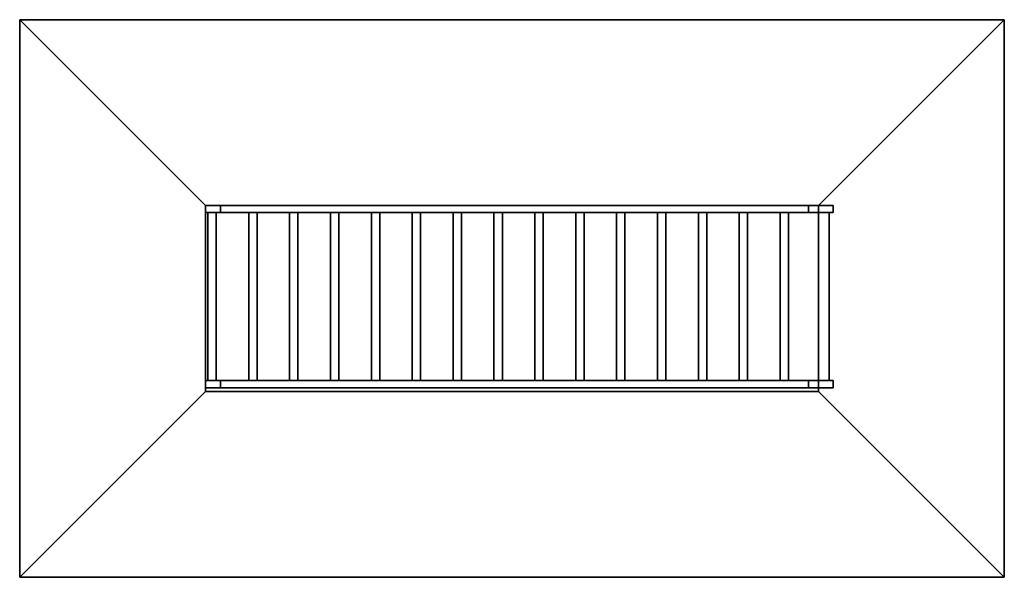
# Model space of a CAD drawing. Extents: x 0 to 5300, y 0 to 3000.
import ezdxf

# ---------------------------------------------------------------- set-up
doc = ezdxf.new("R2010")
doc.units = 0
doc.layers.add('STAIRDATA', color=21, linetype='CONTINUOUS')

msp = doc.modelspace()

# ---------------------------------------------------------------- linework, layer by layer
at = {"layer": 'STAIRDATA'}
for points in [[(5300, 3000, 3001), (0, 3000, 3001), (1000, 2000, 3001), (4300, 2000, 3001)], [(5300, 3000, 2601), (0, 3000, 2601), (0, 3000, 3001), (5300, 3000, 3001)], [(4300, 2000, 2601), (1000, 2000, 2601), (0, 3000, 2601), (5300, 3000, 2601)], [(0, 3000, 3001), (0, 0, 3001), (1000, 1000, 3001), (1000, 2000, 3001)], [(0, 3000, 2601), (0, 0, 2601), (0, 0, 3001), (0, 3000, 3001)], [(1000, 2000, 2601), (1000, 1000, 2601), (0, 0, 2601), (0, 3000, 2601)], [(5300, 0, 0.1), (5300, 3000, 0.1), (0, 3000, 0.1), (0, 0, 0.1)], [(0, 0), (0, 3000), (5300, 3000), (5300, 0)], [(5300, 0, 3001), (5300, 3000, 3001), (4300, 2000, 3001), (4300, 1000, 3001)], [(4300, 1000, 2601), (4300, 2000, 2601), (5300, 3000, 2601), (5300, 0, 2601)], [(5300, 0, 2601), (5300, 3000, 2601), (5300, 3000, 3001), (5300, 0, 3001)], [(1000, 2000, 2601), (4300, 2000, 2601), (4300, 2000, 3001), (1000, 2000, 3001)], [(1000, 1000, 2601), (1000, 2000, 2601), (1000, 2000, 3001), (1000, 1000, 3001)], [(1000, 2000, 2766.9729), (1000, 1962, 2766.9729), (1000, 1962, 3001.1001), (1000, 2000, 3001.1001)], [(1000, 2000, 3001.1001), (1081.12488, 2000, 3001.1001), (4378, 2000, 191.26324), (4378, 2000, 1.1)], [(1000, 2000, 3001.1001), (4378, 2000, 1.1), (4245.28857, 2000, 1.1), (1000, 2000, 2766.9729)], [(1000, 1962, 3001.1001), (1081.12488, 1962, 3001.1001), (1081.12488, 2000, 3001.1001), (1000, 2000, 3001.1001)], [(1000, 2000, 2766.9729), (4245.28857, 2000, 1.1), (4245.28857, 1962, 1.1), (1000, 1962, 2766.9729)], [(1058, 1058, 3001.1001), (1058, 1962, 3001.1001), (1000, 1962, 3001.1001), (1000, 1058, 3001.1001)], [(1000, 1058, 2963.1001), (1000, 1962, 2963.1001), (1058, 1962, 2963.1001), (1058, 1058, 2963.1001)], [(1058, 1962, 3001.1001), (1058, 1962, 2963.1001), (1000, 1962, 2963.1001), (1000, 1962, 3001.1001)], [(1000, 1962, 3001.1001), (1000, 1962, 2963.1001), (1000, 1058, 2963.1001), (1000, 1058, 3001.1001)], [(1013, 1058, 2963.1001), (1013, 1962, 2963.1001), (1000, 1962, 2963.1001), (1000, 1058, 2963.1001)], [(1000, 1058, 2775.6001), (1000, 1962, 2775.6001), (1013, 1962, 2775.6001), (1013, 1058, 2775.6001)], [(1013, 1962, 2775.6001), (1000, 1962, 2775.6001), (1000, 1962, 2963.1001), (1013, 1962, 2963.1001)], [(1000, 1962, 2775.6001), (1000, 1058, 2775.6001), (1000, 1058, 2963.1001), (1000, 1962, 2963.1001)], [(1000, 1962, 2766.9729), (4245.28857, 1962, 1.1), (4378, 1962, 1.1), (4378, 1962, 191.26324)], [(1000, 1962, 2766.9729), (4378, 1962, 191.26324), (1081.12488, 1962, 3001.1001), (1000, 1962, 3001.1001)], [(1278, 1058, 2813.6001), (1278, 1962, 2813.6001), (1013, 1962, 2813.6001), (1013, 1058, 2813.6001)], [(1013, 1058, 2775.6001), (1013, 1962, 2775.6001), (1278, 1962, 2775.6001), (1278, 1058, 2775.6001)], [(1278, 1962, 2813.6001), (1278, 1962, 2775.6001), (1013, 1962, 2775.6001), (1013, 1962, 2813.6001)], [(1013, 1962, 2813.6001), (1013, 1962, 2775.6001), (1013, 1058, 2775.6001), (1013, 1058, 2813.6001)], [(1013, 1058, 2775.6001), (1013, 1962, 2775.6001), (1013, 1962, 2963.1001), (1013, 1058, 2963.1001)], [(1058, 1058, 3001.1001), (1058, 1058, 2963.1001), (1058, 1962, 2963.1001), (1058, 1962, 3001.1001)], [(1081.12488, 1962, 3001.1001), (4378, 1962, 191.26324), (4378, 2000, 191.26324), (1081.12488, 2000, 3001.1001)], [(1498, 1058, 2626.1001), (1498, 1962, 2626.1001), (1233, 1962, 2626.1001), (1233, 1058, 2626.1001)], [(1233, 1058, 2588.1001), (1233, 1962, 2588.1001), (1498, 1962, 2588.1001), (1498, 1058, 2588.1001)], [(1498, 1962, 2626.1001), (1498, 1962, 2588.1001), (1233, 1962, 2588.1001), (1233, 1962, 2626.1001)], [(1233, 1962, 2626.1001), (1233, 1962, 2588.1001), (1233, 1058, 2588.1001), (1233, 1058, 2626.1001)], [(1278, 1058, 2813.6001), (1278, 1058, 2775.6001), (1278, 1962, 2775.6001), (1278, 1962, 2813.6001)], [(1718, 1058, 2438.6001), (1718, 1962, 2438.6001), (1453, 1962, 2438.6001), (1453, 1058, 2438.6001)], [(1453, 1058, 2400.6001), (1453, 1962, 2400.6001), (1718, 1962, 2400.6001), (1718, 1058, 2400.6001)], [(1718, 1962, 2438.6001), (1718, 1962, 2400.6001), (1453, 1962, 2400.6001), (1453, 1962, 2438.6001)], [(1453, 1962, 2438.6001), (1453, 1962, 2400.6001), (1453, 1058, 2400.6001), (1453, 1058, 2438.6001)], [(1498, 1058, 2626.1001), (1498, 1058, 2588.1001), (1498, 1962, 2588.1001), (1498, 1962, 2626.1001)], [(1938, 1058, 2251.1001), (1938, 1962, 2251.1001), (1673, 1962, 2251.1001), (1673, 1058, 2251.1001)], [(1673, 1058, 2213.1001), (1673, 1962, 2213.1001), (1938, 1962, 2213.1001), (1938, 1058, 2213.1001)], [(1938, 1962, 2251.1001), (1938, 1962, 2213.1001), (1673, 1962, 2213.1001), (1673, 1962, 2251.1001)], [(1673, 1962, 2251.1001), (1673, 1962, 2213.1001), (1673, 1058, 2213.1001), (1673, 1058, 2251.1001)], [(1718, 1058, 2438.6001), (1718, 1058, 2400.6001), (1718, 1962, 2400.6001), (1718, 1962, 2438.6001)], [(2158, 1058, 2063.6001), (2158, 1962, 2063.6001), (1893, 1962, 2063.6001), (1893, 1058, 2063.6001)], [(1893, 1058, 2025.59998), (1893, 1962, 2025.59998), (2158, 1962, 2025.59998), (2158, 1058, 2025.59998)], [(2158, 1962, 2063.6001), (2158, 1962, 2025.59998), (1893, 1962, 2025.59998), (1893, 1962, 2063.6001)], [(1893, 1962, 2063.6001), (1893, 1962, 2025.59998), (1893, 1058, 2025.59998), (1893, 1058, 2063.6001)], [(1938, 1058, 2251.1001), (1938, 1058, 2213.1001), (1938, 1962, 2213.1001), (1938, 1962, 2251.1001)], [(2378, 1058, 1876.09998), (2378, 1962, 1876.09998), (2113, 1962, 1876.09998), (2113, 1058, 1876.09998)], [(2113, 1058, 1838.09998), (2113, 1962, 1838.09998), (2378, 1962, 1838.09998), (2378, 1058, 1838.09998)], [(2378, 1962, 1876.09998), (2378, 1962, 1838.09998), (2113, 1962, 1838.09998), (2113, 1962, 1876.09998)], [(2113, 1962, 1876.09998), (2113, 1962, 1838.09998), (2113, 1058, 1838.09998), (2113, 1058, 1876.09998)], [(2158, 1058, 2063.6001), (2158, 1058, 2025.59998), (2158, 1962, 2025.59998), (2158, 1962, 2063.6001)], [(2598, 1058, 1688.59998), (2598, 1962, 1688.59998), (2333, 1962, 1688.59998), (2333, 1058, 1688.59998)], [(2333, 1058, 1650.59998), (2333, 1962, 1650.59998), (2598, 1962, 1650.59998), (2598, 1058, 1650.59998)], [(2598, 1962, 1688.59998), (2598, 1962, 1650.59998), (2333, 1962, 1650.59998), (2333, 1962, 1688.59998)], [(2333, 1962, 1688.59998), (2333, 1962, 1650.59998), (2333, 1058, 1650.59998), (2333, 1058, 1688.59998)], [(2378, 1058, 1876.09998), (2378, 1058, 1838.09998), (2378, 1962, 1838.09998), (2378, 1962, 1876.09998)], [(2818, 1058, 1501.09998), (2818, 1962, 1501.09998), (2553, 1962, 1501.09998), (2553, 1058, 1501.09998)], [(2553, 1058, 1463.09998), (2553, 1962, 1463.09998), (2818, 1962, 1463.09998), (2818, 1058, 1463.09998)], [(2818, 1962, 1501.09998), (2818, 1962, 1463.09998), (2553, 1962, 1463.09998), (2553, 1962, 1501.09998)], [(2553, 1962, 1501.09998), (2553, 1962, 1463.09998), (2553, 1058, 1463.09998), (2553, 1058, 1501.09998)], [(2598, 1058, 1688.59998), (2598, 1058, 1650.59998), (2598, 1962, 1650.59998), (2598, 1962, 1688.59998)], [(3038, 1058, 1313.59998), (3038, 1962, 1313.59998), (2773, 1962, 1313.59998), (2773, 1058, 1313.59998)], [(2773, 1058, 1275.59998), (2773, 1962, 1275.59998), (3038, 1962, 1275.59998), (3038, 1058, 1275.59998)], [(3038, 1962, 1313.59998), (3038, 1962, 1275.59998), (2773, 1962, 1275.59998), (2773, 1962, 1313.59998)], [(2773, 1962, 1313.59998), (2773, 1962, 1275.59998), (2773, 1058, 1275.59998), (2773, 1058, 1313.59998)], [(2818, 1058, 1501.09998), (2818, 1058, 1463.09998), (2818, 1962, 1463.09998), (2818, 1962, 1501.09998)], [(3258, 1058, 1126.09998), (3258, 1962, 1126.09998), (2993, 1962, 1126.09998), (2993, 1058, 1126.09998)], [(2993, 1058, 1088.09998), (2993, 1962, 1088.09998), (3258, 1962, 1088.09998), (3258, 1058, 1088.09998)], [(3258, 1962, 1126.09998), (3258, 1962, 1088.09998), (2993, 1962, 1088.09998), (2993, 1962, 1126.09998)], [(2993, 1962, 1126.09998), (2993, 1962, 1088.09998), (2993, 1058, 1088.09998), (2993, 1058, 1126.09998)], [(3038, 1058, 1313.59998), (3038, 1058, 1275.59998), (3038, 1962, 1275.59998), (3038, 1962, 1313.59998)], [(3478, 1058, 938.59998), (3478, 1962, 938.59998), (3213, 1962, 938.59998), (3213, 1058, 938.59998)], [(3213, 1058, 900.59998), (3213, 1962, 900.59998), (3478, 1962, 900.59998), (3478, 1058, 900.59998)], [(3478, 1962, 938.59998), (3478, 1962, 900.59998), (3213, 1962, 900.59998), (3213, 1962, 938.59998)], [(3213, 1962, 938.59998), (3213, 1962, 900.59998), (3213, 1058, 900.59998), (3213, 1058, 938.59998)], [(3258, 1058, 1126.09998), (3258, 1058, 1088.09998), (3258, 1962, 1088.09998), (3258, 1962, 1126.09998)], [(3698, 1058, 751.09998), (3698, 1962, 751.09998), (3433, 1962, 751.09998), (3433, 1058, 751.09998)], [(3433, 1058, 713.09998), (3433, 1962, 713.09998), (3698, 1962, 713.09998), (3698, 1058, 713.09998)], [(3698, 1962, 751.09998), (3698, 1962, 713.09998), (3433, 1962, 713.09998), (3433, 1962, 751.09998)], [(3433, 1962, 751.09998), (3433, 1962, 713.09998), (3433, 1058, 713.09998), (3433, 1058, 751.09998)], [(3478, 1058, 938.59998), (3478, 1058, 900.59998), (3478, 1962, 900.59998), (3478, 1962, 938.59998)], [(3918, 1058, 563.59998), (3918, 1962, 563.59998), (3653, 1962, 563.59998), (3653, 1058, 563.59998)], [(3653, 1058, 525.59998), (3653, 1962, 525.59998), (3918, 1962, 525.59998), (3918, 1058, 525.59998)], [(3918, 1962, 563.59998), (3918, 1962, 525.59998), (3653, 1962, 525.59998), (3653, 1962, 563.59998)], [(3653, 1962, 563.59998), (3653, 1962, 525.59998), (3653, 1058, 525.59998), (3653, 1058, 563.59998)], [(3698, 1058, 751.09998), (3698, 1058, 713.09998), (3698, 1962, 713.09998), (3698, 1962, 751.09998)], [(4138, 1058, 376.10001), (4138, 1962, 376.10001), (3873, 1962, 376.10001), (3873, 1058, 376.10001)], [(3873, 1058, 338.10001), (3873, 1962, 338.10001), (4138, 1962, 338.10001), (4138, 1058, 338.10001)], [(4138, 1962, 376.10001), (4138, 1962, 338.10001), (3873, 1962, 338.10001), (3873, 1962, 376.10001)], [(3873, 1962, 376.10001), (3873, 1962, 338.10001), (3873, 1058, 338.10001), (3873, 1058, 376.10001)], [(3918, 1058, 563.59998), (3918, 1058, 525.59998), (3918, 1962, 525.59998), (3918, 1962, 563.59998)], [(4358, 1058, 188.60001), (4358, 1962, 188.60001), (4093, 1962, 188.60001), (4093, 1058, 188.60001)], [(4093, 1058, 150.60001), (4093, 1962, 150.60001), (4358, 1962, 150.60001), (4358, 1058, 150.60001)], [(4358, 1962, 188.60001), (4358, 1962, 150.60001), (4093, 1962, 150.60001), (4093, 1962, 188.60001)], [(4093, 1962, 188.60001), (4093, 1962, 150.60001), (4093, 1058, 150.60001), (4093, 1058, 188.60001)], [(4138, 1058, 376.10001), (4138, 1058, 338.10001), (4138, 1962, 338.10001), (4138, 1962, 376.10001)], [(4245.28857, 2000, 1.1), (4378, 2000, 1.1), (4378, 1962, 1.1), (4245.28857, 1962, 1.1)], [(4300, 2000, 2601), (4300, 1000, 2601), (4300, 1000, 3001), (4300, 2000, 3001)], [(4358, 1058, 188.60001), (4358, 1058, 150.60001), (4358, 1962, 150.60001), (4358, 1962, 188.60001)], [(4378, 1962, 1.1), (4378, 2000, 1.1), (4378, 2000, 191.26324), (4378, 1962, 191.26324)], [(1000, 1058, 3001.1001), (1000, 1058, 2963.1001), (1058, 1058, 2963.1001), (1058, 1058, 3001.1001)], [(1000, 1058, 2775.6001), (1013, 1058, 2775.6001), (1013, 1058, 2963.1001), (1000, 1058, 2963.1001)], [(1000, 1058, 2766.9729), (1000, 1020, 2766.9729), (1000, 1020, 3001.1001), (1000, 1058, 3001.1001)], [(1000, 1058, 3001.1001), (1081.12488, 1058, 3001.1001), (4378, 1058, 191.26324), (4378, 1058, 1.1)], [(1000, 1058, 3001.1001), (4378, 1058, 1.1), (4245.28857, 1058, 1.1), (1000, 1058, 2766.9729)], [(1000, 1020, 3001.1001), (1081.12488, 1020, 3001.1001), (1081.12488, 1058, 3001.1001), (1000, 1058, 3001.1001)], [(1000, 1058, 2766.9729), (4245.28857, 1058, 1.1), (4245.28857, 1020, 1.1), (1000, 1020, 2766.9729)], [(1000, 1020, 2766.9729), (4245.28857, 1020, 1.1), (4378, 1020, 1.1), (4378, 1020, 191.26324)], [(1000, 1020, 2766.9729), (4378, 1020, 191.26324), (1081.12488, 1020, 3001.1001), (1000, 1020, 3001.1001)], [(1013, 1058, 2813.6001), (1013, 1058, 2775.6001), (1278, 1058, 2775.6001), (1278, 1058, 2813.6001)], [(1081.12488, 1020, 3001.1001), (4378, 1020, 191.26324), (4378, 1058, 191.26324), (1081.12488, 1058, 3001.1001)], [(1233, 1058, 2626.1001), (1233, 1058, 2588.1001), (1498, 1058, 2588.1001), (1498, 1058, 2626.1001)], [(1453, 1058, 2438.6001), (1453, 1058, 2400.6001), (1718, 1058, 2400.6001), (1718, 1058, 2438.6001)], [(1673, 1058, 2251.1001), (1673, 1058, 2213.1001), (1938, 1058, 2213.1001), (1938, 1058, 2251.1001)], [(1893, 1058, 2063.6001), (1893, 1058, 2025.59998), (2158, 1058, 2025.59998), (2158, 1058, 2063.6001)], [(2113, 1058, 1876.09998), (2113, 1058, 1838.09998), (2378, 1058, 1838.09998), (2378, 1058, 1876.09998)], [(2333, 1058, 1688.59998), (2333, 1058, 1650.59998), (2598, 1058, 1650.59998), (2598, 1058, 1688.59998)], [(2553, 1058, 1501.09998), (2553, 1058, 1463.09998), (2818, 1058, 1463.09998), (2818, 1058, 1501.09998)], [(2773, 1058, 1313.59998), (2773, 1058, 1275.59998), (3038, 1058, 1275.59998), (3038, 1058, 1313.59998)], [(2993, 1058, 1126.09998), (2993, 1058, 1088.09998), (3258, 1058, 1088.09998), (3258, 1058, 1126.09998)], [(3213, 1058, 938.59998), (3213, 1058, 900.59998), (3478, 1058, 900.59998), (3478, 1058, 938.59998)], [(3433, 1058, 751.09998), (3433, 1058, 713.09998), (3698, 1058, 713.09998), (3698, 1058, 751.09998)], [(3653, 1058, 563.59998), (3653, 1058, 525.59998), (3918, 1058, 525.59998), (3918, 1058, 563.59998)], [(3873, 1058, 376.10001), (3873, 1058, 338.10001), (4138, 1058, 338.10001), (4138, 1058, 376.10001)], [(4093, 1058, 188.60001), (4093, 1058, 150.60001), (4358, 1058, 150.60001), (4358, 1058, 188.60001)], [(4245.28857, 1058, 1.1), (4378, 1058, 1.1), (4378, 1020, 1.1), (4245.28857, 1020, 1.1)], [(4378, 1020, 1.1), (4378, 1058, 1.1), (4378, 1058, 191.26324), (4378, 1020, 191.26324)], [(0, 0, 3001), (5300, 0, 3001), (4300, 1000, 3001), (1000, 1000, 3001)], [(1000, 1000, 2601), (4300, 1000, 2601), (5300, 0, 2601), (0, 0, 2601)], [(4300, 1000, 2601), (1000, 1000, 2601), (1000, 1000, 3001), (4300, 1000, 3001)], [(0, 0, 2601), (5300, 0, 2601), (5300, 0, 3001), (0, 0, 3001)]]:
    msp.add_3dface(points, dxfattribs=at)

doc.saveas('drawing.dxf')
